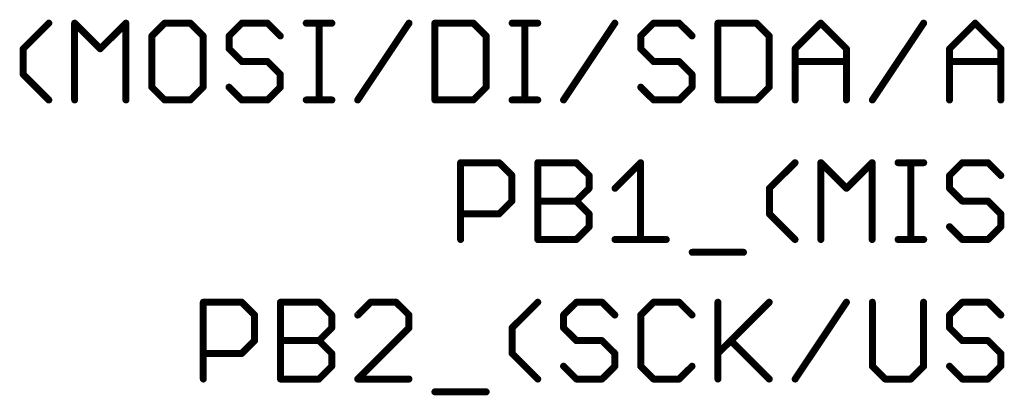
# Model space of a CAD drawing. Extents: x -195 to 102, y 51 to 111.
# Tile 7 of 15: x -46.9 to -29.01, y 77.74 to 84.58. Entities that reach past the tile are written whole.
import ezdxf

# ---------------------------------------------------------------- set-up
doc = ezdxf.new("R2010")
doc.units = 0
doc.layers.add('95', color=250, linetype='CONTINUOUS')

msp = doc.modelspace()

# ---------------------------------------------------------------- linework, layer by layer
at = {"layer": '95', "const_width": 0.127}
for points in [[(-46.8412, 84.0536), (-46.3751, 84.5197)], [(-45.9057, 83.1215), (-45.9057, 84.5197)], [(-45.9057, 84.5197), (-45.4396, 84.0536)], [(-45.4396, 84.0536), (-44.9736, 84.5197)], [(-44.9736, 84.5197), (-44.9736, 83.1215)], [(-44.2694, 84.5197), (-44.5024, 84.2867)], [(-43.8033, 84.5197), (-44.2694, 84.5197)], [(-43.5703, 84.2867), (-43.8033, 84.5197)], [(-42.8661, 84.5197), (-43.0991, 84.2867)], [(-42.4, 84.5197), (-42.8661, 84.5197)], [(-42.167, 84.2867), (-42.4, 84.5197)], [(-41.6958, 84.5197), (-41.2298, 84.5197)], [(-41.4628, 83.1215), (-41.4628, 84.5197)], [(-40.7603, 83.1215), (-39.8282, 84.5197)], [(-39.3571, 84.5197), (-39.3571, 83.1215)], [(-38.658, 84.5197), (-39.3571, 84.5197)], [(-38.4249, 84.2867), (-38.658, 84.5197)], [(-37.9538, 84.5197), (-37.4877, 84.5197)], [(-37.7207, 83.1215), (-37.7207, 84.5197)], [(-37.0183, 83.1215), (-36.0861, 84.5197)], [(-35.3819, 84.5197), (-35.615, 84.2867)], [(-34.9159, 84.5197), (-35.3819, 84.5197)], [(-34.6828, 84.2867), (-34.9159, 84.5197)], [(-34.2117, 84.5197), (-34.2117, 83.1215)], [(-33.5126, 84.5197), (-34.2117, 84.5197)], [(-33.2796, 84.2867), (-33.5126, 84.5197)], [(-32.8084, 84.0536), (-32.3424, 84.5197)], [(-32.3424, 84.5197), (-31.8763, 84.0536)], [(-31.4051, 83.1215), (-30.473, 84.5197)], [(-30.0019, 84.0536), (-29.5358, 84.5197)], [(-29.5358, 84.5197), (-29.0697, 84.0536)], [(-44.5024, 84.2867), (-44.5024, 83.3545)], [(-43.5703, 83.3545), (-43.5703, 84.2867)], [(-43.0991, 84.2867), (-43.0991, 84.0536)], [(-38.4249, 83.3545), (-38.4249, 84.2867)], [(-35.615, 84.2867), (-35.615, 84.0536)], [(-33.2796, 83.3545), (-33.2796, 84.2867)], [(-46.8412, 83.5876), (-46.8412, 84.0536)], [(-43.0991, 84.0536), (-42.8661, 83.8206)], [(-35.615, 84.0536), (-35.3819, 83.8206)], [(-32.8084, 83.1215), (-32.8084, 84.0536)], [(-31.8763, 84.0536), (-31.8763, 83.1215)], [(-30.0019, 83.1215), (-30.0019, 84.0536)], [(-29.0697, 84.0536), (-29.0697, 83.1215)], [(-42.8661, 83.8206), (-42.4, 83.8206)], [(-42.4, 83.8206), (-42.167, 83.5876)], [(-35.3819, 83.8206), (-34.9159, 83.8206)], [(-34.9159, 83.8206), (-34.6828, 83.5876)], [(-32.8084, 83.8206), (-31.8763, 83.8206)], [(-30.0019, 83.8206), (-29.0697, 83.8206)], [(-46.3751, 83.1215), (-46.8412, 83.5876)], [(-42.167, 83.5876), (-42.167, 83.3545)], [(-34.6828, 83.5876), (-34.6828, 83.3545)], [(-44.5024, 83.3545), (-44.2694, 83.1215)], [(-43.8033, 83.1215), (-43.5703, 83.3545)], [(-42.8661, 83.1215), (-43.0991, 83.3545)], [(-42.167, 83.3545), (-42.4, 83.1215)], [(-38.658, 83.1215), (-38.4249, 83.3545)], [(-35.3819, 83.1215), (-35.615, 83.3545)], [(-34.6828, 83.3545), (-34.9159, 83.1215)], [(-33.5126, 83.1215), (-33.2796, 83.3545)], [(-44.2694, 83.1215), (-43.8033, 83.1215)], [(-42.4, 83.1215), (-42.8661, 83.1215)], [(-41.6958, 83.1215), (-41.2298, 83.1215)], [(-39.3571, 83.1215), (-38.658, 83.1215)], [(-37.9538, 83.1215), (-37.4877, 83.1215)], [(-34.9159, 83.1215), (-35.3819, 83.1215)], [(-34.2117, 83.1215), (-33.5126, 83.1215)], [(-38.8893, 80.5815), (-38.8893, 81.9797)], [(-38.8893, 81.9797), (-38.1902, 81.9797)], [(-38.1902, 81.9797), (-37.9571, 81.7467)], [(-37.486, 80.5815), (-37.486, 81.9797)], [(-37.486, 81.9797), (-36.7869, 81.9797)], [(-36.7869, 81.9797), (-36.5539, 81.7467)], [(-36.0827, 81.5136), (-35.6167, 81.9797)], [(-35.6167, 81.9797), (-35.6167, 80.5815)], [(-33.2762, 81.5136), (-32.8101, 81.9797)], [(-32.3406, 80.5815), (-32.3406, 81.9797)], [(-32.3406, 81.9797), (-31.8746, 81.5136)], [(-31.8746, 81.5136), (-31.4085, 81.9797)], [(-31.4085, 81.9797), (-31.4085, 80.5815)], [(-30.9374, 81.9797), (-30.4713, 81.9797)], [(-30.7043, 80.5815), (-30.7043, 81.9797)], [(-29.7688, 81.9797), (-30.0019, 81.7467)], [(-29.3028, 81.9797), (-29.7688, 81.9797)], [(-29.0697, 81.7467), (-29.3028, 81.9797)], [(-37.9571, 81.7467), (-37.9571, 81.2806)], [(-36.5539, 81.7467), (-36.5539, 81.5136)], [(-30.0019, 81.7467), (-30.0019, 81.5136)], [(-36.5539, 81.5136), (-36.7869, 81.2806)], [(-33.2762, 81.0476), (-33.2762, 81.5136)], [(-30.0019, 81.5136), (-29.7688, 81.2806)], [(-37.9571, 81.2806), (-38.1902, 81.0476)], [(-37.486, 81.2806), (-36.7869, 81.2806)], [(-36.7869, 81.2806), (-36.5539, 81.0476)], [(-29.7688, 81.2806), (-29.3028, 81.2806)], [(-29.3028, 81.2806), (-29.0697, 81.0476)], [(-38.1902, 81.0476), (-38.8893, 81.0476)], [(-36.5539, 81.0476), (-36.5539, 80.8145)], [(-32.8101, 80.5815), (-33.2762, 81.0476)], [(-29.0697, 81.0476), (-29.0697, 80.8145)], [(-36.5539, 80.8145), (-36.7869, 80.5815)], [(-29.7688, 80.5815), (-30.0019, 80.8145)], [(-29.0697, 80.8145), (-29.3028, 80.5815)], [(-36.7869, 80.5815), (-37.486, 80.5815)], [(-36.0827, 80.5815), (-35.1506, 80.5815)], [(-30.9374, 80.5815), (-30.4713, 80.5815)], [(-29.3028, 80.5815), (-29.7688, 80.5815)], [(-34.6794, 80.3485), (-33.7473, 80.3485)], [(-43.5669, 78.0415), (-43.5669, 79.4397)], [(-43.5669, 79.4397), (-42.8678, 79.4397)], [(-42.8678, 79.4397), (-42.6347, 79.2067)], [(-42.1636, 78.0415), (-42.1636, 79.4397)], [(-42.1636, 79.4397), (-41.4645, 79.4397)], [(-41.4645, 79.4397), (-41.2315, 79.2067)], [(-40.5273, 79.4397), (-40.7603, 79.2067)], [(-40.0612, 79.4397), (-40.5273, 79.4397)], [(-39.8282, 79.2067), (-40.0612, 79.4397)], [(-37.9538, 78.9736), (-37.4877, 79.4397)], [(-36.7852, 79.4397), (-37.0182, 79.2067)], [(-36.3191, 79.4397), (-36.7852, 79.4397)], [(-36.0861, 79.2067), (-36.3191, 79.4397)], [(-35.3819, 79.4397), (-35.615, 79.2067)], [(-34.9159, 79.4397), (-35.3819, 79.4397)], [(-34.6828, 79.2067), (-34.9159, 79.4397)], [(-34.2117, 79.4397), (-34.2117, 78.0415)], [(-34.2117, 78.5076), (-33.2796, 79.4397)], [(-32.8084, 78.0415), (-31.8763, 79.4397)], [(-31.4051, 79.4397), (-31.4051, 78.2745)], [(-30.473, 78.2745), (-30.473, 79.4397)], [(-29.7688, 79.4397), (-30.0019, 79.2067)], [(-29.3028, 79.4397), (-29.7688, 79.4397)], [(-29.0697, 79.2067), (-29.3028, 79.4397)], [(-42.6347, 79.2067), (-42.6347, 78.7406)], [(-41.2315, 79.2067), (-41.2315, 78.9736)], [(-39.8282, 78.9736), (-39.8282, 79.2067)], [(-37.0182, 79.2067), (-37.0182, 78.9736)], [(-35.615, 79.2067), (-35.615, 78.2745)], [(-30.0019, 79.2067), (-30.0019, 78.9736)], [(-41.2315, 78.9736), (-41.4645, 78.7406)], [(-40.7603, 78.0415), (-39.8282, 78.9736)], [(-37.9538, 78.5076), (-37.9538, 78.9736)], [(-37.0182, 78.9736), (-36.7852, 78.7406)], [(-30.0019, 78.9736), (-29.7688, 78.7406)], [(-42.6347, 78.7406), (-42.8678, 78.5076)], [(-42.1636, 78.7406), (-41.4645, 78.7406)], [(-41.4645, 78.7406), (-41.2315, 78.5076)], [(-36.7852, 78.7406), (-36.3191, 78.7406)], [(-36.3191, 78.7406), (-36.0861, 78.5076)], [(-33.9787, 78.7406), (-33.2796, 78.0415)], [(-29.7688, 78.7406), (-29.3028, 78.7406)], [(-29.3028, 78.7406), (-29.0697, 78.5076)], [(-42.8678, 78.5076), (-43.5669, 78.5076)], [(-41.2315, 78.5076), (-41.2315, 78.2745)], [(-37.4877, 78.0415), (-37.9538, 78.5076)], [(-36.0861, 78.5076), (-36.0861, 78.2745)], [(-29.0697, 78.5076), (-29.0697, 78.2745)], [(-41.2315, 78.2745), (-41.4645, 78.0415)], [(-36.7852, 78.0415), (-37.0182, 78.2745)], [(-36.0861, 78.2745), (-36.3191, 78.0415)], [(-35.615, 78.2745), (-35.3819, 78.0415)], [(-34.9159, 78.0415), (-34.6828, 78.2745)], [(-31.4051, 78.2745), (-31.1721, 78.0415)], [(-30.706, 78.0415), (-30.473, 78.2745)], [(-29.7688, 78.0415), (-30.0019, 78.2745)], [(-29.0697, 78.2745), (-29.3028, 78.0415)], [(-41.4645, 78.0415), (-42.1636, 78.0415)], [(-39.8282, 78.0415), (-40.7603, 78.0415)], [(-36.3191, 78.0415), (-36.7852, 78.0415)], [(-35.3819, 78.0415), (-34.9159, 78.0415)], [(-31.1721, 78.0415), (-30.706, 78.0415)], [(-29.3028, 78.0415), (-29.7688, 78.0415)], [(-39.357, 77.8085), (-38.4249, 77.8085)]]:
    msp.add_lwpolyline(points, dxfattribs=at)
at = {"layer": '95', "const_width": 0.0635}
for points in [[(-46.3527, 84.4972, 1), (-46.3976, 84.5421)], [(-45.8739, 84.5197, 1), (-45.9374, 84.5197)], [(-45.8832, 84.5421, 1), (-45.9281, 84.4972)], [(-44.9418, 84.5197, 1), (-45.0053, 84.5197)], [(-44.9511, 84.4972, 1), (-44.996, 84.5421)], [(-44.2694, 84.5514, 1), (-44.2694, 84.4879)], [(-44.2469, 84.4972, 1), (-44.2918, 84.5421)], [(-43.7809, 84.5421, 1), (-43.8258, 84.4972)], [(-43.8033, 84.4879, 1), (-43.8033, 84.5514)], [(-42.8661, 84.5514, 1), (-42.8661, 84.4879)], [(-42.8436, 84.4972, 1), (-42.8885, 84.5421)], [(-42.3776, 84.5421, 1), (-42.4225, 84.4972)], [(-42.4, 84.4879, 1), (-42.4, 84.5514)], [(-41.6958, 84.5514, 1), (-41.6958, 84.4879)], [(-41.4311, 84.5197, 1), (-41.4946, 84.5197)], [(-41.2298, 84.4879, 1), (-41.2298, 84.5514)], [(-39.8018, 84.5021, 1), (-39.8546, 84.5373)], [(-39.3253, 84.5197, 1), (-39.3888, 84.5197)], [(-39.3571, 84.5514, 1), (-39.3571, 84.4879)], [(-38.6355, 84.5421, 1), (-38.6804, 84.4972)], [(-38.658, 84.4879, 1), (-38.658, 84.5514)], [(-37.9538, 84.5514, 1), (-37.9538, 84.4879)], [(-37.689, 84.5197, 1), (-37.7525, 84.5197)], [(-37.4877, 84.4879, 1), (-37.4877, 84.5514)], [(-36.0597, 84.5021, 1), (-36.1125, 84.5373)], [(-35.3819, 84.5514, 1), (-35.3819, 84.4879)], [(-35.3595, 84.4972, 1), (-35.4044, 84.5421)], [(-34.8934, 84.5421, 1), (-34.9383, 84.4972)], [(-34.9159, 84.4879, 1), (-34.9159, 84.5514)], [(-34.1799, 84.5197, 1), (-34.2434, 84.5197)], [(-34.2117, 84.5514, 1), (-34.2117, 84.4879)], [(-33.4901, 84.5421, 1), (-33.5351, 84.4972)], [(-33.5126, 84.4879, 1), (-33.5126, 84.5514)], [(-32.3199, 84.5421, 1), (-32.3648, 84.4972)], [(-32.3199, 84.4972, 1), (-32.3648, 84.5421)], [(-30.4466, 84.5021, 1), (-30.4994, 84.5373)], [(-29.5133, 84.5421, 1), (-29.5583, 84.4972)], [(-29.5133, 84.4972, 1), (-29.5583, 84.5421)], [(-44.4707, 84.2867, 1), (-44.5342, 84.2867)], [(-44.5249, 84.3091, 1), (-44.48, 84.2642)], [(-43.5385, 84.2867, 1), (-43.602, 84.2867)], [(-43.5927, 84.2642, 1), (-43.5478, 84.3091)], [(-43.0674, 84.2867, 1), (-43.1309, 84.2867)], [(-43.1216, 84.3091, 1), (-43.0767, 84.2642)], [(-42.1894, 84.2642, 1), (-42.1445, 84.3091)], [(-38.3932, 84.2867, 1), (-38.4567, 84.2867)], [(-38.4474, 84.2642, 1), (-38.4025, 84.3091)], [(-35.5832, 84.2867, 1), (-35.6467, 84.2867)], [(-35.6374, 84.3091, 1), (-35.5925, 84.2642)], [(-34.7053, 84.2642, 1), (-34.6604, 84.3091)], [(-33.2478, 84.2867, 1), (-33.3113, 84.2867)], [(-33.302, 84.2642, 1), (-33.2571, 84.3091)], [(-46.8094, 84.0536, 1), (-46.873, 84.0536)], [(-46.8637, 84.0761, 1), (-46.8187, 84.0312)], [(-45.4621, 84.0761, 1), (-45.4172, 84.0312)], [(-45.4621, 84.0312, 1), (-45.4172, 84.0761)], [(-43.0767, 84.0761, 1), (-43.1216, 84.0312)], [(-43.1309, 84.0536, 1), (-43.0674, 84.0536)], [(-35.6467, 84.0536, 1), (-35.5832, 84.0536)], [(-35.5925, 84.0761, 1), (-35.6374, 84.0312)], [(-32.7767, 84.0536, 1), (-32.8402, 84.0536)], [(-32.8309, 84.0761, 1), (-32.786, 84.0312)], [(-31.8445, 84.0536, 1), (-31.908, 84.0536)], [(-31.8987, 84.0312, 1), (-31.8538, 84.0761)], [(-29.9701, 84.0536, 1), (-30.0336, 84.0536)], [(-30.0243, 84.0761, 1), (-29.9794, 84.0312)], [(-29.038, 84.0536, 1), (-29.1015, 84.0536)], [(-29.0922, 84.0312, 1), (-29.0473, 84.0761)], [(-42.8661, 83.8523, 1), (-42.8661, 83.7888)], [(-42.8885, 83.7981, 1), (-42.8436, 83.843)], [(-42.3776, 83.843, 1), (-42.4225, 83.7981)], [(-42.4, 83.7888, 1), (-42.4, 83.8523)], [(-35.3819, 83.8523, 1), (-35.3819, 83.7888)], [(-35.4044, 83.7981, 1), (-35.3595, 83.843)], [(-34.8934, 83.843, 1), (-34.9383, 83.7981)], [(-34.9159, 83.7888, 1), (-34.9159, 83.8523)], [(-32.8084, 83.8523, 1), (-32.8084, 83.7888)], [(-31.8763, 83.7888, 1), (-31.8763, 83.8523)], [(-30.0019, 83.8523, 1), (-30.0019, 83.7888)], [(-29.0697, 83.7888, 1), (-29.0697, 83.8523)], [(-46.873, 83.5876, 1), (-46.8094, 83.5876)], [(-46.8187, 83.61, 1), (-46.8637, 83.5651)], [(-42.1352, 83.5876, 1), (-42.1987, 83.5876)], [(-42.1894, 83.5651, 1), (-42.1445, 83.61)], [(-34.6511, 83.5876, 1), (-34.7146, 83.5876)], [(-34.7053, 83.5651, 1), (-34.6604, 83.61)], [(-44.48, 83.377, 1), (-44.5249, 83.3321)], [(-43.5478, 83.3321, 1), (-43.5927, 83.377)], [(-43.0767, 83.377, 1), (-43.1216, 83.3321)], [(-42.1445, 83.3321, 1), (-42.1894, 83.377)], [(-38.4025, 83.3321, 1), (-38.4474, 83.377)], [(-35.5925, 83.377, 1), (-35.6374, 83.3321)], [(-34.6604, 83.3321, 1), (-34.7053, 83.377)], [(-33.2571, 83.3321, 1), (-33.302, 83.377)], [(-44.5342, 83.3545, 1), (-44.4707, 83.3545)], [(-43.602, 83.3545, 1), (-43.5385, 83.3545)], [(-42.1987, 83.3545, 1), (-42.1352, 83.3545)], [(-38.4567, 83.3545, 1), (-38.3932, 83.3545)], [(-34.7146, 83.3545, 1), (-34.6511, 83.3545)], [(-33.3113, 83.3545, 1), (-33.2478, 83.3545)], [(-46.3976, 83.099, 1), (-46.3527, 83.144)], [(-45.9374, 83.1215, 1), (-45.8739, 83.1215)], [(-45.0053, 83.1215, 1), (-44.9418, 83.1215)], [(-44.2694, 83.1532, 1), (-44.2694, 83.0897)], [(-44.2918, 83.099, 1), (-44.2469, 83.144)], [(-43.8258, 83.144, 1), (-43.7809, 83.099)], [(-43.8033, 83.0897, 1), (-43.8033, 83.1532)], [(-42.8661, 83.1532, 1), (-42.8661, 83.0897)], [(-42.8885, 83.099, 1), (-42.8436, 83.144)], [(-42.4225, 83.144, 1), (-42.3776, 83.099)], [(-42.4, 83.0897, 1), (-42.4, 83.1532)], [(-41.6958, 83.1532, 1), (-41.6958, 83.0897)], [(-41.4946, 83.1215, 1), (-41.4311, 83.1215)], [(-41.2298, 83.0897, 1), (-41.2298, 83.1532)], [(-40.7867, 83.1391, 1), (-40.7339, 83.1039)], [(-39.3571, 83.1532, 1), (-39.3571, 83.0897)], [(-39.3888, 83.1215, 1), (-39.3253, 83.1215)], [(-38.6804, 83.144, 1), (-38.6355, 83.099)], [(-38.658, 83.0897, 1), (-38.658, 83.1532)], [(-37.9538, 83.1532, 1), (-37.9538, 83.0897)], [(-37.7525, 83.1215, 1), (-37.689, 83.1215)], [(-37.4877, 83.0897, 1), (-37.4877, 83.1532)], [(-37.0447, 83.1391, 1), (-36.9918, 83.1039)], [(-35.3819, 83.1532, 1), (-35.3819, 83.0897)], [(-35.4044, 83.099, 1), (-35.3595, 83.144)], [(-34.9383, 83.144, 1), (-34.8934, 83.099)], [(-34.9159, 83.0897, 1), (-34.9159, 83.1532)], [(-34.2117, 83.1532, 1), (-34.2117, 83.0897)], [(-34.2434, 83.1215, 1), (-34.1799, 83.1215)], [(-33.5351, 83.144, 1), (-33.4901, 83.099)], [(-33.5126, 83.0897, 1), (-33.5126, 83.1532)], [(-32.8402, 83.1215, 1), (-32.7767, 83.1215)], [(-31.908, 83.1215, 1), (-31.8445, 83.1215)], [(-31.4316, 83.1391, 1), (-31.3787, 83.1039)], [(-30.0336, 83.1215, 1), (-29.9701, 83.1215)], [(-29.1015, 83.1215, 1), (-29.038, 83.1215)], [(-38.8575, 81.9797, 1), (-38.921, 81.9797)], [(-38.8893, 82.0114, 1), (-38.8893, 81.9479)], [(-38.1677, 82.0021, 1), (-38.2126, 81.9572)], [(-38.1902, 81.9479, 1), (-38.1902, 82.0114)], [(-37.4543, 81.9797, 1), (-37.5178, 81.9797)], [(-37.486, 82.0114, 1), (-37.486, 81.9479)], [(-36.7645, 82.0021, 1), (-36.8094, 81.9572)], [(-36.7869, 81.9479, 1), (-36.7869, 82.0114)], [(-35.5849, 81.9797, 1), (-35.6484, 81.9797)], [(-35.5942, 81.9572, 1), (-35.6391, 82.0021)], [(-32.7877, 81.9572, 1), (-32.8326, 82.0021)], [(-32.3089, 81.9797, 1), (-32.3724, 81.9797)], [(-32.3182, 82.0021, 1), (-32.3631, 81.9572)], [(-31.3768, 81.9797, 1), (-31.4403, 81.9797)], [(-31.3861, 81.9572, 1), (-31.431, 82.0021)], [(-30.9374, 82.0114, 1), (-30.9374, 81.9479)], [(-30.6726, 81.9797, 1), (-30.7361, 81.9797)], [(-30.4713, 81.9479, 1), (-30.4713, 82.0114)], [(-29.7688, 82.0114, 1), (-29.7688, 81.9479)], [(-29.7464, 81.9572, 1), (-29.7913, 82.0021)], [(-29.2803, 82.0021, 1), (-29.3252, 81.9572)], [(-29.3028, 81.9479, 1), (-29.3028, 82.0114)], [(-37.9254, 81.7467, 1), (-37.9889, 81.7467)], [(-37.9796, 81.7242, 1), (-37.9347, 81.7691)], [(-36.5221, 81.7467, 1), (-36.5856, 81.7467)], [(-36.5763, 81.7242, 1), (-36.5314, 81.7691)], [(-29.9701, 81.7467, 1), (-30.0336, 81.7467)], [(-30.0243, 81.7691, 1), (-29.9794, 81.7242)], [(-29.0922, 81.7242, 1), (-29.0473, 81.7691)], [(-36.5856, 81.5136, 1), (-36.5221, 81.5136)], [(-36.5314, 81.4912, 1), (-36.5763, 81.5361)], [(-36.1052, 81.5361, 1), (-36.0603, 81.4912)], [(-33.2444, 81.5136, 1), (-33.3079, 81.5136)], [(-33.2986, 81.5361, 1), (-33.2537, 81.4912)], [(-31.897, 81.5361, 1), (-31.8521, 81.4912)], [(-31.897, 81.4912, 1), (-31.8521, 81.5361)], [(-29.9794, 81.5361, 1), (-30.0243, 81.4912)], [(-30.0336, 81.5136, 1), (-29.9701, 81.5136)], [(-37.9889, 81.2806, 1), (-37.9254, 81.2806)], [(-37.9347, 81.2581, 1), (-37.9796, 81.303)], [(-37.486, 81.3123, 1), (-37.486, 81.2488)], [(-36.7645, 81.303, 1), (-36.8094, 81.2581)], [(-36.8094, 81.303, 1), (-36.7645, 81.2581)], [(-36.7869, 81.2488, 1), (-36.7869, 81.3123)], [(-29.7688, 81.3123, 1), (-29.7688, 81.2488)], [(-29.7913, 81.2581, 1), (-29.7464, 81.303)], [(-29.2803, 81.303, 1), (-29.3252, 81.2581)], [(-29.3028, 81.2488, 1), (-29.3028, 81.3123)], [(-38.8893, 81.0793, 1), (-38.8893, 81.0158)], [(-38.2126, 81.07, 1), (-38.1677, 81.0251)], [(-38.1902, 81.0158, 1), (-38.1902, 81.0793)], [(-36.5221, 81.0476, 1), (-36.5856, 81.0476)], [(-36.5763, 81.0251, 1), (-36.5314, 81.07)], [(-33.2537, 81.07, 1), (-33.2986, 81.0251)], [(-29.038, 81.0476, 1), (-29.1015, 81.0476)], [(-29.0922, 81.0251, 1), (-29.0473, 81.07)], [(-33.3079, 81.0476, 1), (-33.2444, 81.0476)], [(-36.5856, 80.8145, 1), (-36.5221, 80.8145)], [(-36.5314, 80.7921, 1), (-36.5763, 80.837)], [(-29.9794, 80.837, 1), (-30.0243, 80.7921)], [(-29.1015, 80.8145, 1), (-29.038, 80.8145)], [(-29.0473, 80.7921, 1), (-29.0922, 80.837)], [(-38.921, 80.5815, 1), (-38.8575, 80.5815)], [(-37.5178, 80.5815, 1), (-37.4543, 80.5815)], [(-37.486, 80.6133, 1), (-37.486, 80.5498)], [(-36.8094, 80.604, 1), (-36.7645, 80.559)], [(-36.7869, 80.5498, 1), (-36.7869, 80.6133)], [(-36.0827, 80.6133, 1), (-36.0827, 80.5498)], [(-35.6484, 80.5815, 1), (-35.5849, 80.5815)], [(-35.1506, 80.5498, 1), (-35.1506, 80.6133)], [(-32.8326, 80.559, 1), (-32.7877, 80.604)], [(-32.3724, 80.5815, 1), (-32.3089, 80.5815)], [(-31.4403, 80.5815, 1), (-31.3768, 80.5815)], [(-30.9374, 80.6133, 1), (-30.9374, 80.5498)], [(-30.7361, 80.5815, 1), (-30.6726, 80.5815)], [(-30.4713, 80.5498, 1), (-30.4713, 80.6133)], [(-29.7688, 80.6133, 1), (-29.7688, 80.5498)], [(-29.7913, 80.559, 1), (-29.7464, 80.604)], [(-29.3252, 80.604, 1), (-29.2803, 80.559)], [(-29.3028, 80.5498, 1), (-29.3028, 80.6133)], [(-34.6794, 80.3802, 1), (-34.6794, 80.3167)], [(-33.7473, 80.3167, 1), (-33.7473, 80.3802)], [(-43.5351, 79.4397, 1), (-43.5986, 79.4397)], [(-43.5669, 79.4714, 1), (-43.5669, 79.4079)], [(-42.8453, 79.4621, 1), (-42.8902, 79.4172)], [(-42.8678, 79.4079, 1), (-42.8678, 79.4714)], [(-42.1318, 79.4397, 1), (-42.1953, 79.4397)], [(-42.1636, 79.4714, 1), (-42.1636, 79.4079)], [(-41.442, 79.4621, 1), (-41.487, 79.4172)], [(-41.4645, 79.4079, 1), (-41.4645, 79.4714)], [(-40.5273, 79.4714, 1), (-40.5273, 79.4079)], [(-40.5048, 79.4172, 1), (-40.5497, 79.4621)], [(-40.0388, 79.4621, 1), (-40.0837, 79.4172)], [(-40.0612, 79.4079, 1), (-40.0612, 79.4714)], [(-37.4652, 79.4172, 1), (-37.5102, 79.4621)], [(-36.7852, 79.4714, 1), (-36.7852, 79.4079)], [(-36.7628, 79.4172, 1), (-36.8077, 79.4621)], [(-36.2967, 79.4621, 1), (-36.3416, 79.4172)], [(-36.3191, 79.4079, 1), (-36.3191, 79.4714)], [(-35.3819, 79.4714, 1), (-35.3819, 79.4079)], [(-35.3595, 79.4172, 1), (-35.4044, 79.4621)], [(-34.8934, 79.4621, 1), (-34.9383, 79.4172)], [(-34.9159, 79.4079, 1), (-34.9159, 79.4714)], [(-34.1799, 79.4397, 1), (-34.2434, 79.4397)], [(-33.2571, 79.4172, 1), (-33.302, 79.4621)], [(-31.8499, 79.4221, 1), (-31.9027, 79.4573)], [(-31.3734, 79.4397, 1), (-31.4369, 79.4397)], [(-30.4413, 79.4397, 1), (-30.5048, 79.4397)], [(-29.7688, 79.4714, 1), (-29.7688, 79.4079)], [(-29.7464, 79.4172, 1), (-29.7913, 79.4621)], [(-29.2803, 79.4621, 1), (-29.3252, 79.4172)], [(-29.3028, 79.4079, 1), (-29.3028, 79.4714)], [(-42.603, 79.2067, 1), (-42.6665, 79.2067)], [(-42.6572, 79.1842, 1), (-42.6123, 79.2291)], [(-41.1997, 79.2067, 1), (-41.2632, 79.2067)], [(-41.2539, 79.1842, 1), (-41.209, 79.2291)], [(-40.7828, 79.2291, 1), (-40.7379, 79.1842)], [(-39.7964, 79.2067, 1), (-39.8599, 79.2067)], [(-39.8506, 79.1842, 1), (-39.8057, 79.2291)], [(-36.9865, 79.2067, 1), (-37.05, 79.2067)], [(-37.0407, 79.2291, 1), (-36.9958, 79.1842)], [(-36.1086, 79.1842, 1), (-36.0637, 79.2291)], [(-35.5832, 79.2067, 1), (-35.6467, 79.2067)], [(-35.6374, 79.2291, 1), (-35.5925, 79.1842)], [(-34.7053, 79.1842, 1), (-34.6604, 79.2291)], [(-29.9701, 79.2067, 1), (-30.0336, 79.2067)], [(-30.0243, 79.2291, 1), (-29.9794, 79.1842)], [(-29.0922, 79.1842, 1), (-29.0473, 79.2291)], [(-41.2632, 78.9736, 1), (-41.1997, 78.9736)], [(-41.209, 78.9512, 1), (-41.2539, 78.9961)], [(-39.8599, 78.9736, 1), (-39.7964, 78.9736)], [(-39.8057, 78.9512, 1), (-39.8506, 78.9961)], [(-37.922, 78.9736, 1), (-37.9855, 78.9736)], [(-37.9762, 78.9961, 1), (-37.9313, 78.9512)], [(-36.9958, 78.9961, 1), (-37.0407, 78.9512)], [(-37.05, 78.9736, 1), (-36.9865, 78.9736)], [(-29.9794, 78.9961, 1), (-30.0243, 78.9512)], [(-30.0336, 78.9736, 1), (-29.9701, 78.9736)], [(-42.6665, 78.7406, 1), (-42.603, 78.7406)], [(-42.6123, 78.7181, 1), (-42.6572, 78.763)], [(-42.1636, 78.7723, 1), (-42.1636, 78.7088)], [(-41.442, 78.763, 1), (-41.487, 78.7181)], [(-41.487, 78.763, 1), (-41.442, 78.7181)], [(-41.4645, 78.7088, 1), (-41.4645, 78.7723)], [(-36.7852, 78.7723, 1), (-36.7852, 78.7088)], [(-36.8077, 78.7181, 1), (-36.7628, 78.763)], [(-36.2967, 78.763, 1), (-36.3416, 78.7181)], [(-36.3191, 78.7088, 1), (-36.3191, 78.7723)], [(-33.9562, 78.763, 1), (-34.0011, 78.7181)], [(-29.7688, 78.7723, 1), (-29.7688, 78.7088)], [(-29.7913, 78.7181, 1), (-29.7464, 78.763)], [(-29.2803, 78.763, 1), (-29.3252, 78.7181)], [(-29.3028, 78.7088, 1), (-29.3028, 78.7723)], [(-43.5669, 78.5393, 1), (-43.5669, 78.4758)], [(-42.8902, 78.53, 1), (-42.8453, 78.4851)], [(-42.8678, 78.4758, 1), (-42.8678, 78.5393)], [(-41.1997, 78.5076, 1), (-41.2632, 78.5076)], [(-41.2539, 78.4851, 1), (-41.209, 78.53)], [(-37.9855, 78.5076, 1), (-37.922, 78.5076)], [(-37.9313, 78.53, 1), (-37.9762, 78.4851)], [(-36.0544, 78.5076, 1), (-36.1179, 78.5076)], [(-36.1086, 78.4851, 1), (-36.0637, 78.53)], [(-34.2341, 78.53, 1), (-34.1892, 78.4851)], [(-29.038, 78.5076, 1), (-29.1015, 78.5076)], [(-29.0922, 78.4851, 1), (-29.0473, 78.53)], [(-41.2632, 78.2745, 1), (-41.1997, 78.2745)], [(-41.209, 78.2521, 1), (-41.2539, 78.297)], [(-36.9958, 78.297, 1), (-37.0407, 78.2521)], [(-36.1179, 78.2745, 1), (-36.0544, 78.2745)], [(-36.0637, 78.2521, 1), (-36.1086, 78.297)], [(-35.6467, 78.2745, 1), (-35.5832, 78.2745)], [(-35.5925, 78.297, 1), (-35.6374, 78.2521)], [(-34.6604, 78.2521, 1), (-34.7053, 78.297)], [(-31.4369, 78.2745, 1), (-31.3734, 78.2745)], [(-31.3827, 78.297, 1), (-31.4276, 78.2521)], [(-30.5048, 78.2745, 1), (-30.4413, 78.2745)], [(-30.4506, 78.2521, 1), (-30.4955, 78.297)], [(-29.9794, 78.297, 1), (-30.0243, 78.2521)], [(-29.1015, 78.2745, 1), (-29.038, 78.2745)], [(-29.0473, 78.2521, 1), (-29.0922, 78.297)], [(-43.5986, 78.0415, 1), (-43.5351, 78.0415)], [(-42.1636, 78.0733, 1), (-42.1636, 78.0097)], [(-42.1953, 78.0415, 1), (-42.1318, 78.0415)], [(-41.487, 78.064, 1), (-41.442, 78.019)], [(-41.4645, 78.0097, 1), (-41.4645, 78.0733)], [(-40.7603, 78.0733, 1), (-40.7603, 78.0097)], [(-40.7828, 78.064, 1), (-40.7379, 78.019)], [(-39.8282, 78.0097, 1), (-39.8282, 78.0733)], [(-37.5102, 78.019, 1), (-37.4652, 78.064)], [(-36.7852, 78.0733, 1), (-36.7852, 78.0097)], [(-36.8077, 78.019, 1), (-36.7628, 78.064)], [(-36.3416, 78.064, 1), (-36.2967, 78.019)], [(-36.3191, 78.0097, 1), (-36.3191, 78.0733)], [(-35.3819, 78.0733, 1), (-35.3819, 78.0097)], [(-35.4044, 78.019, 1), (-35.3595, 78.064)], [(-34.9383, 78.064, 1), (-34.8934, 78.019)], [(-34.9159, 78.0097, 1), (-34.9159, 78.0733)], [(-34.2434, 78.0415, 1), (-34.1799, 78.0415)], [(-33.302, 78.019, 1), (-33.2571, 78.064)], [(-32.8348, 78.0591, 1), (-32.782, 78.0239)], [(-31.1721, 78.0733, 1), (-31.1721, 78.0097)], [(-31.1946, 78.019, 1), (-31.1496, 78.064)], [(-30.7285, 78.064, 1), (-30.6836, 78.019)], [(-30.706, 78.0097, 1), (-30.706, 78.0733)], [(-29.7688, 78.0733, 1), (-29.7688, 78.0097)], [(-29.7913, 78.019, 1), (-29.7464, 78.064)], [(-29.3252, 78.064, 1), (-29.2803, 78.019)], [(-29.3028, 78.0097, 1), (-29.3028, 78.0733)], [(-39.357, 77.8402, 1), (-39.357, 77.7767)], [(-38.4249, 77.7767, 1), (-38.4249, 77.8402)]]:
    msp.add_lwpolyline(points, format="xyb", dxfattribs=at)

doc.saveas('drawing.dxf')
